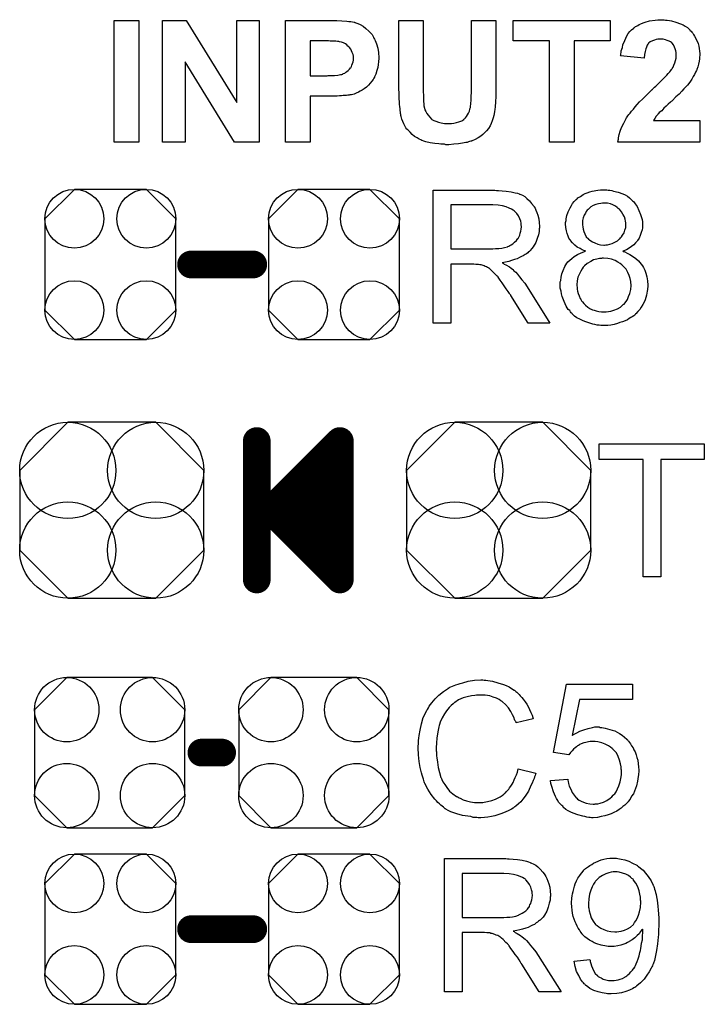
# Model space of a CAD drawing. Extents: x -0.07 to 0.95, y -0.15 to 2.1.
# Tile 12 of 14: x 0.47 to 0.67, y 1.54 to 1.82. Entities that reach past the tile are written whole.
import ezdxf

# ---------------------------------------------------------------- set-up
doc = ezdxf.new("R2010")
doc.units = 0
doc.layers.get('0').update_dxf_attribs({"linetype": 'CONTINUOUS'})
doc.layers.add('gto', color=2, linetype='CONTINUOUS')
doc.layers.add('gts', color=1, linetype='CONTINUOUS')

# ---------------------------------------------------------------- blocks, each defined once
blk = doc.blocks.new('D13')
at = {"const_width": 0.004}
blk.add_lwpolyline([(-0.002, 0, 1), (0.002, 0, 1)], format="xyb", close=True, dxfattribs=at)
blk = doc.blocks.new('D86')
blk.add_lwpolyline([(0.0189, -0.0132), (0.0189, 0.0132), (0.0104, 0.0217), (-0.0104, 0.0217), (-0.0189, 0.0132), (-0.0189, -0.0132), (-0.0104, -0.0217), (0.0104, -0.0217)], close=True)
for centre in [(-0.0104, 0.0132), (0.0104, 0.0132), (-0.0104, -0.0132), (0.0104, -0.0132)]:
    blk.add_circle(centre, 0.0085)
blk = doc.blocks.new('D87')
blk.add_lwpolyline([(0.0127, 0.0254), (-0.0127, 0.0254), (-0.0266, 0.0115), (-0.0266, -0.0115), (-0.0127, -0.0254), (0.0127, -0.0254), (0.0266, -0.0115), (0.0266, 0.0115)], close=True)
for centre in [(-0.0127, 0.0115), (0.0127, 0.0115), (-0.0127, -0.0115), (0.0127, -0.0115)]:
    blk.add_circle(centre, 0.0139)
blk = doc.blocks.new('D88')
blk.add_lwpolyline([(0.0217, -0.0124), (0.0217, 0.0124), (0.0124, 0.0217), (-0.0124, 0.0217), (-0.0217, 0.0124), (-0.0217, -0.0124), (-0.0124, -0.0217), (0.0124, -0.0217)], close=True)
for centre in [(-0.0124, 0.0124), (0.0124, 0.0124), (-0.0124, -0.0124), (0.0124, -0.0124)]:
    blk.add_circle(centre, 0.0093)

msp = doc.modelspace()

# ---------------------------------------------------------------- linework, layer by layer
at = {"layer": 'gto', "color": 2}
for points in [[(0.5069, 1.7893), (0.4998, 1.7893), (0.4998, 1.8245), (0.5069, 1.8245), (0.5069, 1.7893)], [(0.5417, 1.7893), (0.5346, 1.7893), (0.5203, 1.8125), (0.5203, 1.7893), (0.5138, 1.7893), (0.5138, 1.8245), (0.5206, 1.8245), (0.5352, 1.8008), (0.5352, 1.8245), (0.5417, 1.8245), (0.5417, 1.7893)], [(0.5628, 1.8245), (0.5641, 1.8245), (0.5656, 1.8244), (0.567, 1.8243), (0.5676, 1.8242), (0.5682, 1.8242), (0.5687, 1.8241), (0.5691, 1.824), (0.5692, 1.824), (0.5693, 1.8239), (0.5694, 1.8239), (0.5696, 1.8238), (0.5702, 1.8236), (0.5709, 1.8233), (0.5717, 1.8228), (0.5725, 1.8222), (0.5734, 1.8214), (0.5742, 1.8205), (0.5742, 1.8205), (0.5743, 1.8204), (0.5744, 1.8202), (0.5745, 1.82), (0.5747, 1.8197), (0.5748, 1.8194), (0.575, 1.8191), (0.5752, 1.8187), (0.5756, 1.8177), (0.576, 1.8165), (0.5762, 1.8152), (0.5763, 1.8137), (0.5763, 1.8136), (0.5763, 1.8135), (0.5763, 1.8134), (0.5763, 1.8131), (0.5762, 1.8129), (0.5762, 1.8125), (0.5761, 1.8118), (0.576, 1.8109), (0.5757, 1.81), (0.5754, 1.809), (0.575, 1.8082), (0.575, 1.8081), (0.5748, 1.8078), (0.5746, 1.8074), (0.5742, 1.8069), (0.5738, 1.8064), (0.5733, 1.8058), (0.5727, 1.8052), (0.572, 1.8047), (0.5719, 1.8047), (0.5717, 1.8045), (0.5714, 1.8043), (0.5709, 1.8041), (0.5704, 1.8038), (0.5697, 1.8035), (0.5691, 1.8032), (0.5684, 1.803), (0.5683, 1.803), (0.5681, 1.803), (0.5679, 1.803), (0.5677, 1.8029), (0.5673, 1.8029), (0.5669, 1.8028), (0.5665, 1.8028), (0.566, 1.8028), (0.5655, 1.8027), (0.5649, 1.8027), (0.5642, 1.8026), (0.5635, 1.8026), (0.5627, 1.8026), (0.5564, 1.8026), (0.5564, 1.7893), (0.5493, 1.7893), (0.5493, 1.8245), (0.5623, 1.8245), (0.5628, 1.8245)], [(0.6101, 1.8059), (0.6101, 1.8059), (0.6101, 1.8057), (0.6101, 1.8053), (0.6101, 1.8049), (0.6101, 1.8044), (0.6101, 1.8038), (0.6101, 1.8031), (0.6101, 1.8025), (0.61, 1.801), (0.6099, 1.7995), (0.6098, 1.7988), (0.6097, 1.7982), (0.6096, 1.7975), (0.6095, 1.797), (0.6095, 1.7969), (0.6094, 1.7969), (0.6094, 1.7967), (0.6094, 1.7966), (0.6092, 1.7961), (0.609, 1.7955), (0.6087, 1.7947), (0.6084, 1.794), (0.6079, 1.7933), (0.6074, 1.7926), (0.6073, 1.7925), (0.6071, 1.7923), (0.6067, 1.7919), (0.6063, 1.7915), (0.6057, 1.7911), (0.605, 1.7906), (0.6041, 1.7901), (0.6032, 1.7897), (0.6032, 1.7897), (0.6031, 1.7897), (0.603, 1.7896), (0.6028, 1.7896), (0.6025, 1.7895), (0.6022, 1.7894), (0.6018, 1.7892), (0.6014, 1.7892), (0.6004, 1.789), (0.5993, 1.7888), (0.5979, 1.7887), (0.5965, 1.7886), (0.5956, 1.7886), (0.5952, 1.7887), (0.5947, 1.7887), (0.5942, 1.7887), (0.5936, 1.7888), (0.5924, 1.7889), (0.5911, 1.7891), (0.5898, 1.7894), (0.5893, 1.7896), (0.5888, 1.7898), (0.5887, 1.7898), (0.5887, 1.7898), (0.5884, 1.79), (0.5879, 1.7902), (0.5873, 1.7906), (0.5866, 1.791), (0.5859, 1.7915), (0.5853, 1.7922), (0.5847, 1.7928), (0.5846, 1.7929), (0.5844, 1.7931), (0.5841, 1.7935), (0.5838, 1.794), (0.5835, 1.7946), (0.5832, 1.7953), (0.5829, 1.796), (0.5827, 1.7967), (0.5827, 1.7968), (0.5826, 1.7969), (0.5826, 1.797), (0.5826, 1.7973), (0.5825, 1.7976), (0.5825, 1.798), (0.5824, 1.7985), (0.5824, 1.799), (0.5823, 1.7996), (0.5822, 1.8002), (0.5822, 1.801), (0.5821, 1.8018), (0.5821, 1.8026), (0.5821, 1.8036), (0.582, 1.8046), (0.582, 1.8057), (0.582, 1.8245), (0.5891, 1.8245), (0.5891, 1.8054), (0.5891, 1.8053), (0.5891, 1.8052), (0.5891, 1.805), (0.5891, 1.8047), (0.5891, 1.8043), (0.5891, 1.8039), (0.5892, 1.8029), (0.5892, 1.8019), (0.5892, 1.801), (0.5893, 1.8005), (0.5893, 1.8001), (0.5893, 1.7998), (0.5894, 1.7995), (0.5894, 1.7994), (0.5895, 1.7991), (0.5896, 1.7987), (0.5898, 1.7982), (0.5901, 1.7976), (0.5905, 1.7971), (0.591, 1.7965), (0.5915, 1.796), (0.5916, 1.7959), (0.5918, 1.7958), (0.5922, 1.7956), (0.5927, 1.7954), (0.5935, 1.7951), (0.5943, 1.7949), (0.5952, 1.7947), (0.5963, 1.7947), (0.5968, 1.7947), (0.5973, 1.7947), (0.5979, 1.7948), (0.5987, 1.795), (0.5994, 1.7952), (0.6002, 1.7955), (0.6008, 1.7959), (0.6008, 1.796), (0.601, 1.7961), (0.6013, 1.7964), (0.6016, 1.7967), (0.6019, 1.7972), (0.6022, 1.7977), (0.6025, 1.7983), (0.6026, 1.7989), (0.6026, 1.799), (0.6027, 1.7993), (0.6027, 1.7997), (0.6028, 1.8003), (0.6028, 1.8008), (0.6029, 1.8012), (0.6029, 1.8017), (0.6029, 1.8022), (0.6029, 1.8028), (0.603, 1.8035), (0.603, 1.8042), (0.603, 1.805), (0.603, 1.8245), (0.6101, 1.8245), (0.6101, 1.8059)], [(0.6431, 1.8186), (0.6327, 1.8186), (0.6327, 1.7893), (0.6256, 1.7893), (0.6256, 1.8186), (0.6151, 1.8186), (0.6151, 1.8245), (0.6431, 1.8245), (0.6431, 1.8186)], [(0.6587, 1.8247), (0.6591, 1.8246), (0.6596, 1.8246), (0.6602, 1.8245), (0.6608, 1.8244), (0.6621, 1.824), (0.6634, 1.8235), (0.6642, 1.8232), (0.6648, 1.8228), (0.6654, 1.8224), (0.666, 1.8219), (0.666, 1.8218), (0.6661, 1.8218), (0.6662, 1.8216), (0.6665, 1.8214), (0.6667, 1.8211), (0.667, 1.8208), (0.6672, 1.8204), (0.6675, 1.8199), (0.668, 1.8189), (0.6685, 1.8178), (0.6687, 1.8171), (0.6688, 1.8164), (0.6689, 1.8156), (0.669, 1.8149), (0.669, 1.8147), (0.669, 1.8144), (0.6689, 1.814), (0.6689, 1.8134), (0.6688, 1.8127), (0.6686, 1.8119), (0.6684, 1.8111), (0.6681, 1.8103), (0.6681, 1.8102), (0.668, 1.81), (0.6678, 1.8095), (0.6675, 1.8089), (0.6671, 1.8083), (0.6667, 1.8075), (0.6661, 1.8067), (0.6654, 1.8058), (0.6654, 1.8058), (0.6652, 1.8055), (0.6649, 1.8052), (0.6644, 1.8047), (0.6638, 1.8041), (0.663, 1.8032), (0.6621, 1.8024), (0.661, 1.8013), (0.661, 1.8013), (0.6609, 1.8012), (0.6607, 1.8011), (0.6605, 1.8009), (0.6599, 1.8003), (0.6593, 1.7997), (0.6586, 1.7991), (0.658, 1.7984), (0.6573, 1.7979), (0.6571, 1.7976), (0.6569, 1.7974), (0.6569, 1.7973), (0.6568, 1.7972), (0.6566, 1.797), (0.6564, 1.7968), (0.656, 1.7962), (0.6556, 1.7956), (0.669, 1.7956), (0.669, 1.7893), (0.6453, 1.7893), (0.6453, 1.7894), (0.6453, 1.7895), (0.6454, 1.7897), (0.6454, 1.7899), (0.6455, 1.7902), (0.6455, 1.7906), (0.6457, 1.7915), (0.646, 1.7925), (0.6464, 1.7936), (0.647, 1.7948), (0.6476, 1.796), (0.6476, 1.7961), (0.6477, 1.7962), (0.6478, 1.7964), (0.648, 1.7966), (0.6482, 1.7969), (0.6485, 1.7973), (0.6489, 1.7977), (0.6493, 1.7983), (0.6498, 1.7989), (0.6503, 1.7995), (0.6509, 1.8002), (0.6516, 1.801), (0.6524, 1.8017), (0.6533, 1.8026), (0.6542, 1.8035), (0.6552, 1.8045), (0.6553, 1.8045), (0.6554, 1.8047), (0.6556, 1.8049), (0.6559, 1.8052), (0.6563, 1.8055), (0.6567, 1.8059), (0.6576, 1.8068), (0.6586, 1.8078), (0.6595, 1.8087), (0.6599, 1.8092), (0.6603, 1.8096), (0.6606, 1.81), (0.6608, 1.8103), (0.6609, 1.8104), (0.661, 1.8106), (0.6613, 1.811), (0.6615, 1.8116), (0.6618, 1.8122), (0.662, 1.8129), (0.6622, 1.8136), (0.6622, 1.8144), (0.6622, 1.8144), (0.6622, 1.8145), (0.6622, 1.8147), (0.6622, 1.8152), (0.6621, 1.8157), (0.6619, 1.8163), (0.6617, 1.8168), (0.6614, 1.8174), (0.661, 1.8179), (0.661, 1.818), (0.6608, 1.8181), (0.6605, 1.8183), (0.6601, 1.8185), (0.6596, 1.8187), (0.6591, 1.8189), (0.6584, 1.8191), (0.6576, 1.8191), (0.6573, 1.8191), (0.6569, 1.8191), (0.6564, 1.819), (0.6559, 1.8188), (0.6553, 1.8186), (0.6547, 1.8183), (0.6542, 1.8179), (0.6542, 1.8178), (0.654, 1.8176), (0.6538, 1.8173), (0.6536, 1.8168), (0.6534, 1.8163), (0.6532, 1.8155), (0.653, 1.8146), (0.6529, 1.8136), (0.6461, 1.8143), (0.6461, 1.8143), (0.6462, 1.8145), (0.6462, 1.8148), (0.6463, 1.8152), (0.6463, 1.8157), (0.6465, 1.8162), (0.6467, 1.8167), (0.6468, 1.8174), (0.6473, 1.8187), (0.6479, 1.82), (0.6483, 1.8207), (0.6488, 1.8213), (0.6493, 1.8218), (0.6499, 1.8223), (0.6499, 1.8223), (0.65, 1.8224), (0.6502, 1.8225), (0.6504, 1.8227), (0.6507, 1.8228), (0.6511, 1.823), (0.6515, 1.8233), (0.652, 1.8235), (0.6526, 1.8238), (0.6532, 1.824), (0.6545, 1.8244), (0.6561, 1.8246), (0.6569, 1.8247), (0.6578, 1.8247), (0.6583, 1.8247), (0.6587, 1.8247)], [(0.5617, 1.8186), (0.5564, 1.8186), (0.5564, 1.8085), (0.5613, 1.8085), (0.5616, 1.8086), (0.5626, 1.8086), (0.5635, 1.8086), (0.5644, 1.8087), (0.5652, 1.8089), (0.5656, 1.8089), (0.5659, 1.809), (0.5659, 1.8091), (0.5661, 1.8092), (0.5664, 1.8093), (0.5667, 1.8095), (0.567, 1.8097), (0.5674, 1.81), (0.5678, 1.8104), (0.5681, 1.8108), (0.5682, 1.8108), (0.5683, 1.811), (0.5684, 1.8112), (0.5685, 1.8116), (0.5687, 1.812), (0.5688, 1.8125), (0.5689, 1.813), (0.5689, 1.8135), (0.5689, 1.8136), (0.5689, 1.8138), (0.5689, 1.8142), (0.5688, 1.8146), (0.5686, 1.8152), (0.5684, 1.8157), (0.5682, 1.8162), (0.5678, 1.8167), (0.5677, 1.8168), (0.5676, 1.8169), (0.5673, 1.8171), (0.567, 1.8174), (0.5666, 1.8177), (0.5661, 1.818), (0.5655, 1.8182), (0.5649, 1.8183), (0.5649, 1.8183), (0.5647, 1.8184), (0.5643, 1.8184), (0.5638, 1.8185), (0.5631, 1.8185), (0.5627, 1.8185), (0.5622, 1.8185), (0.5617, 1.8186)], [(0.6103, 1.7754), (0.6108, 1.7754), (0.6119, 1.7753), (0.6131, 1.7752), (0.6145, 1.775), (0.6157, 1.7747), (0.6163, 1.7746), (0.6168, 1.7744), (0.6169, 1.7744), (0.6169, 1.7743), (0.6173, 1.7742), (0.6178, 1.774), (0.6184, 1.7736), (0.619, 1.7731), (0.6198, 1.7724), (0.6204, 1.7716), (0.6211, 1.7707), (0.6211, 1.7707), (0.6211, 1.7706), (0.6214, 1.7703), (0.6216, 1.7697), (0.6219, 1.769), (0.6222, 1.7682), (0.6225, 1.7672), (0.6226, 1.7661), (0.6227, 1.765), (0.6227, 1.7649), (0.6227, 1.7648), (0.6227, 1.7646), (0.6226, 1.7643), (0.6226, 1.7639), (0.6226, 1.7635), (0.6224, 1.7626), (0.622, 1.7615), (0.6216, 1.7603), (0.6209, 1.7591), (0.6205, 1.7586), (0.62, 1.758), (0.62, 1.758), (0.6199, 1.7579), (0.6198, 1.7577), (0.6195, 1.7576), (0.6193, 1.7574), (0.6189, 1.7571), (0.6185, 1.7569), (0.618, 1.7565), (0.6175, 1.7563), (0.6169, 1.756), (0.6162, 1.7556), (0.6155, 1.7554), (0.6146, 1.7551), (0.6138, 1.7549), (0.6129, 1.7547), (0.6119, 1.7545), (0.612, 1.7545), (0.6122, 1.7544), (0.6125, 1.7541), (0.613, 1.7539), (0.614, 1.7533), (0.6145, 1.7529), (0.6149, 1.7526), (0.615, 1.7525), (0.6153, 1.7522), (0.6158, 1.7518), (0.6163, 1.7512), (0.6169, 1.7504), (0.6176, 1.7496), (0.6184, 1.7486), (0.6191, 1.7475), (0.6257, 1.737), (0.6194, 1.737), (0.6144, 1.745), (0.6144, 1.7451), (0.6143, 1.7452), (0.6141, 1.7454), (0.614, 1.7456), (0.6136, 1.7462), (0.6131, 1.747), (0.6125, 1.7478), (0.6119, 1.7487), (0.6113, 1.7495), (0.6107, 1.7503), (0.6107, 1.7504), (0.6105, 1.7506), (0.6102, 1.7509), (0.6098, 1.7513), (0.609, 1.7521), (0.6085, 1.7525), (0.6081, 1.7529), (0.608, 1.7529), (0.6079, 1.753), (0.6077, 1.7531), (0.6074, 1.7533), (0.607, 1.7534), (0.6067, 1.7536), (0.6058, 1.7539), (0.6057, 1.7539), (0.6056, 1.7539), (0.6054, 1.7539), (0.6051, 1.754), (0.6047, 1.754), (0.6043, 1.754), (0.6037, 1.7541), (0.5971, 1.7541), (0.5971, 1.737), (0.592, 1.737), (0.592, 1.7755), (0.6098, 1.7755), (0.6103, 1.7754)], [(0.6421, 1.7756), (0.6425, 1.7755), (0.643, 1.7755), (0.6436, 1.7754), (0.6441, 1.7752), (0.6454, 1.7749), (0.6468, 1.7744), (0.6474, 1.7741), (0.6481, 1.7737), (0.6487, 1.7732), (0.6493, 1.7727), (0.6494, 1.7726), (0.6494, 1.7726), (0.6496, 1.7724), (0.6498, 1.7722), (0.6501, 1.7718), (0.6503, 1.7715), (0.6509, 1.7707), (0.6514, 1.7696), (0.6519, 1.7684), (0.6523, 1.767), (0.6524, 1.7663), (0.6524, 1.7655), (0.6524, 1.7655), (0.6524, 1.7654), (0.6524, 1.7651), (0.6524, 1.7646), (0.6523, 1.764), (0.6521, 1.7632), (0.6518, 1.7624), (0.6515, 1.7616), (0.651, 1.7609), (0.6509, 1.7607), (0.6507, 1.7605), (0.6504, 1.7602), (0.6499, 1.7597), (0.6493, 1.7592), (0.6486, 1.7587), (0.6478, 1.7582), (0.6468, 1.7578), (0.6468, 1.7578), (0.6469, 1.7577), (0.6471, 1.7577), (0.6473, 1.7576), (0.648, 1.7573), (0.6488, 1.7569), (0.6496, 1.7564), (0.6505, 1.7557), (0.6513, 1.755), (0.6521, 1.7541), (0.6521, 1.754), (0.6522, 1.754), (0.6524, 1.7536), (0.6527, 1.7531), (0.6531, 1.7524), (0.6534, 1.7515), (0.6537, 1.7504), (0.6539, 1.7493), (0.654, 1.748), (0.654, 1.7479), (0.654, 1.7478), (0.654, 1.7475), (0.6539, 1.7471), (0.6539, 1.7468), (0.6538, 1.7463), (0.6537, 1.7457), (0.6536, 1.7451), (0.6532, 1.7438), (0.6529, 1.7431), (0.6525, 1.7424), (0.6521, 1.7417), (0.6517, 1.741), (0.6511, 1.7404), (0.6505, 1.7397), (0.6504, 1.7397), (0.6503, 1.7395), (0.6502, 1.7394), (0.6499, 1.7392), (0.6495, 1.7389), (0.6491, 1.7387), (0.6486, 1.7384), (0.6481, 1.738), (0.6474, 1.7377), (0.6467, 1.7374), (0.6459, 1.7372), (0.6452, 1.7369), (0.6443, 1.7367), (0.6433, 1.7365), (0.6424, 1.7364), (0.6413, 1.7364), (0.6408, 1.7364), (0.6404, 1.7364), (0.6399, 1.7365), (0.6393, 1.7365), (0.6387, 1.7367), (0.6381, 1.7368), (0.6366, 1.7372), (0.6358, 1.7375), (0.6351, 1.7378), (0.6343, 1.7382), (0.6335, 1.7386), (0.6328, 1.7391), (0.6321, 1.7397), (0.6321, 1.7398), (0.632, 1.7399), (0.6318, 1.74), (0.6316, 1.7403), (0.6314, 1.7407), (0.631, 1.741), (0.6307, 1.7415), (0.6304, 1.742), (0.6301, 1.7426), (0.6298, 1.7433), (0.6292, 1.7447), (0.629, 1.7455), (0.6289, 1.7463), (0.6287, 1.7472), (0.6287, 1.7481), (0.6287, 1.7481), (0.6287, 1.7483), (0.6287, 1.7485), (0.6287, 1.7487), (0.6287, 1.749), (0.6288, 1.7494), (0.6289, 1.7503), (0.6291, 1.7513), (0.6295, 1.7523), (0.63, 1.7534), (0.6306, 1.7544), (0.6306, 1.7544), (0.6307, 1.7545), (0.6309, 1.7548), (0.6314, 1.7552), (0.632, 1.7557), (0.6327, 1.7563), (0.6337, 1.7569), (0.6347, 1.7574), (0.636, 1.7578), (0.636, 1.7578), (0.6359, 1.7579), (0.6357, 1.7579), (0.6355, 1.758), (0.635, 1.7582), (0.6344, 1.7586), (0.6336, 1.759), (0.6329, 1.7596), (0.6322, 1.7602), (0.6316, 1.7609), (0.6316, 1.761), (0.6314, 1.7612), (0.6312, 1.7616), (0.631, 1.7622), (0.6307, 1.7629), (0.6305, 1.7637), (0.6303, 1.7647), (0.6302, 1.7657), (0.6302, 1.7657), (0.6302, 1.7659), (0.6302, 1.7661), (0.6303, 1.7664), (0.6304, 1.7667), (0.6304, 1.7672), (0.6306, 1.7681), (0.631, 1.7692), (0.6315, 1.7704), (0.6319, 1.771), (0.6322, 1.7716), (0.6327, 1.7722), (0.6332, 1.7727), (0.6333, 1.7728), (0.6334, 1.7728), (0.6336, 1.773), (0.6338, 1.7732), (0.6341, 1.7734), (0.6345, 1.7736), (0.6349, 1.7739), (0.6353, 1.7742), (0.6359, 1.7745), (0.6365, 1.7747), (0.6372, 1.775), (0.6379, 1.7752), (0.6395, 1.7755), (0.6403, 1.7756), (0.6412, 1.7756), (0.6417, 1.7756), (0.6421, 1.7756)], [(0.6092, 1.7712), (0.5971, 1.7712), (0.5971, 1.7585), (0.6085, 1.7585), (0.6092, 1.7585), (0.61, 1.7586), (0.6109, 1.7586), (0.6118, 1.7587), (0.6126, 1.7589), (0.6134, 1.7591), (0.6135, 1.7592), (0.6138, 1.7593), (0.6141, 1.7595), (0.6145, 1.7597), (0.615, 1.76), (0.6155, 1.7604), (0.616, 1.7609), (0.6164, 1.7615), (0.6165, 1.7615), (0.6166, 1.7617), (0.6168, 1.7621), (0.617, 1.7625), (0.6171, 1.763), (0.6173, 1.7636), (0.6174, 1.7642), (0.6175, 1.7649), (0.6175, 1.765), (0.6175, 1.765), (0.6174, 1.7654), (0.6174, 1.7659), (0.6173, 1.7665), (0.617, 1.7672), (0.6166, 1.768), (0.6161, 1.7687), (0.6155, 1.7694), (0.6154, 1.7695), (0.6151, 1.7697), (0.6146, 1.77), (0.6139, 1.7703), (0.6131, 1.7706), (0.612, 1.7709), (0.6107, 1.7711), (0.6092, 1.7712)], [(0.6413, 1.7717), (0.6409, 1.7717), (0.6404, 1.7716), (0.6397, 1.7715), (0.639, 1.7713), (0.6382, 1.771), (0.6375, 1.7706), (0.6368, 1.77), (0.6367, 1.7699), (0.6365, 1.7697), (0.6362, 1.7693), (0.636, 1.7688), (0.6356, 1.7682), (0.6353, 1.7675), (0.6351, 1.7667), (0.6351, 1.7658), (0.6351, 1.7657), (0.6351, 1.7657), (0.6351, 1.7654), (0.6352, 1.7649), (0.6353, 1.7642), (0.6355, 1.7635), (0.6358, 1.7628), (0.6362, 1.762), (0.6368, 1.7614), (0.6368, 1.7613), (0.6371, 1.7611), (0.6375, 1.7608), (0.638, 1.7605), (0.6387, 1.7602), (0.6395, 1.7599), (0.6403, 1.7597), (0.6413, 1.7596), (0.6415, 1.7596), (0.6418, 1.7597), (0.6423, 1.7597), (0.643, 1.7599), (0.6437, 1.7601), (0.6444, 1.7604), (0.6452, 1.7608), (0.6458, 1.7614), (0.6459, 1.7614), (0.6461, 1.7617), (0.6464, 1.762), (0.6467, 1.7625), (0.6471, 1.7631), (0.6473, 1.7639), (0.6476, 1.7647), (0.6476, 1.7656), (0.6476, 1.7656), (0.6476, 1.7657), (0.6476, 1.766), (0.6475, 1.7665), (0.6474, 1.7671), (0.6472, 1.7678), (0.6468, 1.7685), (0.6464, 1.7692), (0.6458, 1.77), (0.6457, 1.77), (0.6454, 1.7702), (0.6451, 1.7705), (0.6446, 1.7708), (0.6439, 1.7712), (0.6432, 1.7715), (0.6423, 1.7717), (0.6413, 1.7717)], [(0.6412, 1.7558), (0.6408, 1.7558), (0.6406, 1.7557), (0.64, 1.7557), (0.6392, 1.7555), (0.6383, 1.7553), (0.6375, 1.7549), (0.6365, 1.7543), (0.6357, 1.7536), (0.6356, 1.7535), (0.6353, 1.7532), (0.635, 1.7527), (0.6346, 1.7521), (0.6342, 1.7513), (0.6338, 1.7503), (0.6336, 1.7493), (0.6335, 1.7481), (0.6335, 1.748), (0.6335, 1.7478), (0.6336, 1.7474), (0.6336, 1.7469), (0.6337, 1.7463), (0.6339, 1.7456), (0.6341, 1.7449), (0.6344, 1.7442), (0.6345, 1.7442), (0.6346, 1.7439), (0.6348, 1.7435), (0.6351, 1.7432), (0.6355, 1.7427), (0.636, 1.7422), (0.6366, 1.7417), (0.6372, 1.7413), (0.6373, 1.7412), (0.6376, 1.7411), (0.638, 1.7409), (0.6385, 1.7408), (0.6391, 1.7406), (0.6398, 1.7404), (0.6406, 1.7403), (0.6413, 1.7403), (0.6417, 1.7403), (0.6419, 1.7403), (0.6426, 1.7404), (0.6433, 1.7405), (0.6442, 1.7408), (0.6452, 1.7412), (0.6461, 1.7417), (0.6469, 1.7424), (0.6471, 1.7425), (0.6473, 1.7428), (0.6477, 1.7433), (0.6481, 1.7439), (0.6484, 1.7447), (0.6488, 1.7456), (0.6491, 1.7468), (0.6492, 1.7479), (0.6492, 1.748), (0.6492, 1.7481), (0.6492, 1.7483), (0.6491, 1.7485), (0.6491, 1.7491), (0.6489, 1.7499), (0.6486, 1.7508), (0.6482, 1.7517), (0.6477, 1.7526), (0.6469, 1.7535), (0.6468, 1.7536), (0.6465, 1.7539), (0.646, 1.7543), (0.6453, 1.7547), (0.6445, 1.7551), (0.6435, 1.7555), (0.6424, 1.7557), (0.6412, 1.7558)], [(0.6703, 1.6977), (0.6577, 1.6977), (0.6577, 1.6638), (0.6526, 1.6638), (0.6526, 1.6977), (0.6399, 1.6977), (0.6399, 1.7022), (0.6703, 1.7022), (0.6703, 1.6977)], [(0.6067, 1.6339), (0.6072, 1.6339), (0.6078, 1.6338), (0.6084, 1.6337), (0.6091, 1.6336), (0.6106, 1.6332), (0.6123, 1.6327), (0.6131, 1.6324), (0.6139, 1.632), (0.6146, 1.6315), (0.6154, 1.631), (0.6155, 1.631), (0.6156, 1.6309), (0.6158, 1.6307), (0.6161, 1.6305), (0.6164, 1.6302), (0.6168, 1.6298), (0.6171, 1.6294), (0.6176, 1.6289), (0.618, 1.6284), (0.6185, 1.6277), (0.619, 1.627), (0.6194, 1.6263), (0.6198, 1.6255), (0.6202, 1.6246), (0.6206, 1.6238), (0.6209, 1.6228), (0.6159, 1.6216), (0.6159, 1.6216), (0.6159, 1.6218), (0.6158, 1.622), (0.6156, 1.6223), (0.6155, 1.6226), (0.6154, 1.623), (0.6149, 1.6239), (0.6144, 1.6249), (0.6137, 1.6259), (0.6129, 1.6269), (0.612, 1.6277), (0.6119, 1.6278), (0.6115, 1.628), (0.611, 1.6283), (0.6103, 1.6287), (0.6093, 1.629), (0.6083, 1.6294), (0.607, 1.6296), (0.6056, 1.6296), (0.6052, 1.6296), (0.6049, 1.6296), (0.6045, 1.6296), (0.604, 1.6295), (0.603, 1.6294), (0.6018, 1.6291), (0.6006, 1.6288), (0.5993, 1.6282), (0.5982, 1.6275), (0.5981, 1.6275), (0.598, 1.6274), (0.5977, 1.6271), (0.5972, 1.6266), (0.5966, 1.626), (0.5958, 1.6251), (0.5952, 1.6242), (0.5946, 1.623), (0.594, 1.6218), (0.594, 1.6217), (0.5939, 1.6216), (0.5939, 1.6214), (0.5938, 1.6211), (0.5937, 1.6208), (0.5936, 1.6204), (0.5934, 1.6195), (0.5932, 1.6184), (0.593, 1.6172), (0.5929, 1.6158), (0.5928, 1.6144), (0.5928, 1.6143), (0.5928, 1.6142), (0.5928, 1.6139), (0.5928, 1.6135), (0.5929, 1.6132), (0.5929, 1.6127), (0.5929, 1.6121), (0.593, 1.6115), (0.5932, 1.6102), (0.5934, 1.6087), (0.5938, 1.6073), (0.5942, 1.6058), (0.5942, 1.6058), (0.5943, 1.6057), (0.5944, 1.6055), (0.5945, 1.6052), (0.5948, 1.6046), (0.5953, 1.6038), (0.5959, 1.6029), (0.5967, 1.6019), (0.5976, 1.6011), (0.5987, 1.6003), (0.5987, 1.6003), (0.5988, 1.6003), (0.599, 1.6002), (0.5992, 1.6001), (0.5995, 1.5999), (0.5998, 1.5998), (0.6006, 1.5994), (0.6016, 1.5991), (0.6027, 1.5988), (0.6039, 1.5986), (0.6052, 1.5986), (0.6056, 1.5986), (0.6059, 1.5986), (0.6063, 1.5986), (0.6067, 1.5987), (0.6077, 1.5989), (0.6089, 1.5992), (0.61, 1.5996), (0.6113, 1.6002), (0.6119, 1.6006), (0.6124, 1.601), (0.6125, 1.6011), (0.6125, 1.6011), (0.6127, 1.6013), (0.6129, 1.6014), (0.6131, 1.6017), (0.6134, 1.6021), (0.6138, 1.6024), (0.614, 1.6028), (0.6144, 1.6033), (0.6148, 1.6039), (0.6151, 1.6044), (0.6154, 1.6051), (0.6157, 1.6058), (0.616, 1.6066), (0.6163, 1.6074), (0.6165, 1.6083), (0.6216, 1.6071), (0.6216, 1.607), (0.6215, 1.6068), (0.6214, 1.6064), (0.6212, 1.606), (0.6211, 1.6055), (0.6209, 1.6049), (0.6206, 1.6042), (0.6202, 1.6035), (0.6195, 1.6019), (0.6185, 1.6004), (0.6179, 1.5996), (0.6173, 1.5988), (0.6166, 1.5982), (0.6158, 1.5975), (0.6158, 1.5975), (0.6156, 1.5973), (0.6154, 1.5972), (0.6151, 1.597), (0.6146, 1.5967), (0.6142, 1.5965), (0.6136, 1.5962), (0.613, 1.5959), (0.6123, 1.5956), (0.6115, 1.5953), (0.6106, 1.595), (0.6098, 1.5947), (0.6088, 1.5945), (0.6078, 1.5944), (0.6068, 1.5943), (0.6057, 1.5942), (0.605, 1.5942), (0.6046, 1.5943), (0.6041, 1.5943), (0.6035, 1.5943), (0.6028, 1.5945), (0.602, 1.5946), (0.6004, 1.5948), (0.5988, 1.5953), (0.5971, 1.5959), (0.5963, 1.5963), (0.5956, 1.5967), (0.5955, 1.5968), (0.5954, 1.5968), (0.5952, 1.597), (0.5949, 1.5972), (0.5946, 1.5975), (0.5942, 1.5978), (0.5938, 1.5982), (0.5933, 1.5986), (0.5929, 1.5991), (0.5924, 1.5996), (0.5914, 1.6009), (0.5904, 1.6024), (0.5896, 1.6041), (0.5896, 1.6041), (0.5895, 1.6043), (0.5894, 1.6046), (0.5893, 1.6049), (0.5892, 1.6053), (0.589, 1.6059), (0.5888, 1.6065), (0.5886, 1.6072), (0.5884, 1.6079), (0.5882, 1.6087), (0.5879, 1.6104), (0.5877, 1.6124), (0.5876, 1.6144), (0.5876, 1.6144), (0.5876, 1.6147), (0.5876, 1.615), (0.5877, 1.6154), (0.5877, 1.6159), (0.5877, 1.6165), (0.5878, 1.6172), (0.5879, 1.6179), (0.5882, 1.6195), (0.5886, 1.6213), (0.5891, 1.6231), (0.5899, 1.6248), (0.5899, 1.6249), (0.59, 1.625), (0.5901, 1.6253), (0.5903, 1.6255), (0.5906, 1.6259), (0.5908, 1.6264), (0.5916, 1.6274), (0.5925, 1.6285), (0.5936, 1.6296), (0.5949, 1.6307), (0.5964, 1.6316), (0.5964, 1.6317), (0.5966, 1.6317), (0.5968, 1.6319), (0.5971, 1.632), (0.5975, 1.6322), (0.598, 1.6324), (0.5985, 1.6326), (0.5992, 1.6328), (0.5998, 1.633), (0.6005, 1.6332), (0.6021, 1.6336), (0.6039, 1.6339), (0.6057, 1.634), (0.6063, 1.634), (0.6067, 1.6339)], [(0.6496, 1.6283), (0.6342, 1.6283), (0.6321, 1.6179), (0.6322, 1.618), (0.6323, 1.618), (0.6325, 1.6182), (0.6327, 1.6183), (0.6331, 1.6185), (0.6335, 1.6187), (0.6343, 1.6192), (0.6355, 1.6196), (0.6367, 1.62), (0.638, 1.6203), (0.6387, 1.6204), (0.6399, 1.6204), (0.6402, 1.6203), (0.6407, 1.6203), (0.6412, 1.6202), (0.6417, 1.6201), (0.6423, 1.6199), (0.6437, 1.6195), (0.6444, 1.6193), (0.6451, 1.6189), (0.6458, 1.6185), (0.6466, 1.618), (0.6472, 1.6175), (0.6479, 1.6169), (0.6479, 1.6168), (0.6481, 1.6167), (0.6482, 1.6165), (0.6484, 1.6163), (0.6487, 1.6159), (0.649, 1.6155), (0.6493, 1.615), (0.6497, 1.6144), (0.6499, 1.6138), (0.6503, 1.6132), (0.6506, 1.6124), (0.6508, 1.6116), (0.6511, 1.6108), (0.6512, 1.6098), (0.6513, 1.6089), (0.6514, 1.6079), (0.6514, 1.6078), (0.6514, 1.6077), (0.6514, 1.6074), (0.6513, 1.607), (0.6513, 1.6066), (0.6512, 1.6061), (0.6511, 1.6054), (0.651, 1.6048), (0.6507, 1.6034), (0.6501, 1.6019), (0.6498, 1.6011), (0.6493, 1.6004), (0.6489, 1.5996), (0.6483, 1.5989), (0.6483, 1.5988), (0.6482, 1.5987), (0.6479, 1.5984), (0.6477, 1.5982), (0.6473, 1.5978), (0.6468, 1.5974), (0.6463, 1.597), (0.6457, 1.5966), (0.645, 1.5961), (0.6442, 1.5957), (0.6434, 1.5953), (0.6425, 1.595), (0.6416, 1.5947), (0.6405, 1.5945), (0.6394, 1.5943), (0.6382, 1.5942), (0.6377, 1.5942), (0.6373, 1.5943), (0.6369, 1.5943), (0.6364, 1.5944), (0.6358, 1.5945), (0.6352, 1.5946), (0.6338, 1.595), (0.6324, 1.5955), (0.6317, 1.5958), (0.631, 1.5962), (0.6303, 1.5966), (0.6296, 1.5971), (0.6296, 1.5972), (0.6295, 1.5972), (0.6294, 1.5975), (0.6291, 1.5977), (0.6289, 1.5979), (0.6286, 1.5983), (0.6282, 1.5987), (0.628, 1.5992), (0.6276, 1.5997), (0.6273, 1.6003), (0.6267, 1.6017), (0.6262, 1.6032), (0.626, 1.6041), (0.6259, 1.6049), (0.6309, 1.6053), (0.6309, 1.6053), (0.6309, 1.6052), (0.6309, 1.605), (0.631, 1.6047), (0.6311, 1.6041), (0.6313, 1.6033), (0.6317, 1.6024), (0.6321, 1.6015), (0.6327, 1.6007), (0.6333, 1.5999), (0.6335, 1.5998), (0.6337, 1.5996), (0.6341, 1.5993), (0.6347, 1.599), (0.6354, 1.5987), (0.6362, 1.5984), (0.6372, 1.5982), (0.6382, 1.5981), (0.6386, 1.5981), (0.6388, 1.5982), (0.6395, 1.5982), (0.6402, 1.5984), (0.6412, 1.5987), (0.6421, 1.5992), (0.6431, 1.5998), (0.6436, 1.6002), (0.644, 1.6007), (0.6441, 1.6007), (0.6441, 1.6008), (0.6442, 1.6009), (0.6444, 1.6011), (0.6448, 1.6017), (0.6452, 1.6025), (0.6456, 1.6034), (0.646, 1.6046), (0.6463, 1.606), (0.6464, 1.6067), (0.6464, 1.6075), (0.6464, 1.6076), (0.6464, 1.6077), (0.6464, 1.6079), (0.6463, 1.6082), (0.6463, 1.6085), (0.6463, 1.6089), (0.6461, 1.6098), (0.6458, 1.6108), (0.6454, 1.6119), (0.6449, 1.6129), (0.6441, 1.6138), (0.6441, 1.6139), (0.644, 1.6139), (0.6437, 1.6142), (0.6432, 1.6146), (0.6426, 1.615), (0.6417, 1.6154), (0.6407, 1.6158), (0.6395, 1.6161), (0.6388, 1.6162), (0.6378, 1.6162), (0.6373, 1.6162), (0.6368, 1.6161), (0.6361, 1.6159), (0.6355, 1.6158), (0.6347, 1.6155), (0.634, 1.6152), (0.634, 1.6151), (0.6337, 1.615), (0.6334, 1.6147), (0.633, 1.6144), (0.6325, 1.614), (0.6321, 1.6135), (0.6316, 1.613), (0.6312, 1.6124), (0.6267, 1.613), (0.6305, 1.6328), (0.6496, 1.6328), (0.6496, 1.6283)], [(0.6134, 1.5823), (0.6139, 1.5823), (0.6151, 1.5822), (0.6163, 1.5821), (0.6177, 1.5819), (0.6189, 1.5816), (0.6195, 1.5815), (0.62, 1.5813), (0.6201, 1.5813), (0.6201, 1.5812), (0.6204, 1.5811), (0.6209, 1.5809), (0.6216, 1.5805), (0.6222, 1.58), (0.6229, 1.5793), (0.6236, 1.5785), (0.6243, 1.5776), (0.6243, 1.5776), (0.6243, 1.5775), (0.6245, 1.5772), (0.6248, 1.5766), (0.6251, 1.5759), (0.6254, 1.5751), (0.6257, 1.5741), (0.6258, 1.573), (0.6259, 1.5719), (0.6259, 1.5718), (0.6259, 1.5717), (0.6259, 1.5715), (0.6258, 1.5712), (0.6258, 1.5708), (0.6258, 1.5704), (0.6255, 1.5695), (0.6252, 1.5684), (0.6248, 1.5672), (0.6241, 1.566), (0.6237, 1.5655), (0.6232, 1.5649), (0.6232, 1.5649), (0.6231, 1.5648), (0.6229, 1.5646), (0.6227, 1.5645), (0.6224, 1.5643), (0.6221, 1.564), (0.6217, 1.5638), (0.6212, 1.5634), (0.6207, 1.5632), (0.6201, 1.5629), (0.6194, 1.5625), (0.6187, 1.5623), (0.6178, 1.562), (0.617, 1.5618), (0.6161, 1.5616), (0.6151, 1.5614), (0.6152, 1.5614), (0.6154, 1.5613), (0.6157, 1.561), (0.6162, 1.5608), (0.6172, 1.5602), (0.6177, 1.5598), (0.6181, 1.5595), (0.6182, 1.5594), (0.6185, 1.5591), (0.6189, 1.5587), (0.6195, 1.5581), (0.6201, 1.5573), (0.6208, 1.5565), (0.6216, 1.5555), (0.6223, 1.5544), (0.6289, 1.5439), (0.6226, 1.5439), (0.6176, 1.5519), (0.6176, 1.552), (0.6174, 1.5521), (0.6173, 1.5523), (0.6172, 1.5525), (0.6168, 1.5531), (0.6163, 1.5539), (0.6157, 1.5547), (0.6151, 1.5556), (0.6144, 1.5564), (0.6139, 1.5572), (0.6138, 1.5573), (0.6137, 1.5575), (0.6134, 1.5578), (0.613, 1.5582), (0.6122, 1.559), (0.6117, 1.5594), (0.6113, 1.5598), (0.6112, 1.5598), (0.6111, 1.5599), (0.6109, 1.56), (0.6106, 1.5602), (0.6102, 1.5603), (0.6098, 1.5605), (0.609, 1.5608), (0.6089, 1.5608), (0.6088, 1.5608), (0.6086, 1.5608), (0.6083, 1.5609), (0.6079, 1.5609), (0.6075, 1.5609), (0.6068, 1.561), (0.6003, 1.561), (0.6003, 1.5439), (0.5952, 1.5439), (0.5952, 1.5824), (0.613, 1.5824), (0.6134, 1.5823)], [(0.6446, 1.5825), (0.6449, 1.5825), (0.6453, 1.5824), (0.6463, 1.5822), (0.6473, 1.582), (0.6485, 1.5816), (0.6496, 1.5811), (0.6508, 1.5805), (0.6509, 1.5805), (0.6509, 1.5804), (0.6511, 1.5802), (0.6513, 1.5801), (0.6519, 1.5796), (0.6526, 1.579), (0.6533, 1.5782), (0.6541, 1.5772), (0.6549, 1.576), (0.6555, 1.5747), (0.6555, 1.5746), (0.6556, 1.5745), (0.6557, 1.5743), (0.6558, 1.574), (0.6559, 1.5736), (0.6561, 1.5731), (0.6562, 1.5726), (0.6564, 1.572), (0.6565, 1.5713), (0.6567, 1.5704), (0.6568, 1.5695), (0.6569, 1.5686), (0.657, 1.5675), (0.6571, 1.5664), (0.6572, 1.5652), (0.6572, 1.5639), (0.6572, 1.5639), (0.6572, 1.5636), (0.6572, 1.5632), (0.6572, 1.5627), (0.6571, 1.5621), (0.6571, 1.5614), (0.6571, 1.5605), (0.657, 1.5597), (0.6568, 1.5578), (0.6565, 1.5558), (0.6561, 1.5539), (0.6559, 1.553), (0.6556, 1.5522), (0.6556, 1.5521), (0.6555, 1.552), (0.6554, 1.5518), (0.6553, 1.5514), (0.6551, 1.5511), (0.6549, 1.5507), (0.6544, 1.5497), (0.6537, 1.5487), (0.6529, 1.5476), (0.6519, 1.5465), (0.6508, 1.5456), (0.6507, 1.5456), (0.6506, 1.5454), (0.6505, 1.5453), (0.6502, 1.5452), (0.6499, 1.5451), (0.6496, 1.5448), (0.6491, 1.5446), (0.6487, 1.5444), (0.6476, 1.544), (0.6464, 1.5436), (0.645, 1.5434), (0.6434, 1.5433), (0.643, 1.5433), (0.6427, 1.5433), (0.6423, 1.5433), (0.6419, 1.5434), (0.6408, 1.5436), (0.6396, 1.5439), (0.6384, 1.5443), (0.6372, 1.5449), (0.6366, 1.5453), (0.636, 1.5458), (0.636, 1.5458), (0.6359, 1.5459), (0.6358, 1.5461), (0.6356, 1.5462), (0.6354, 1.5465), (0.6351, 1.5468), (0.6345, 1.5476), (0.634, 1.5486), (0.6334, 1.5498), (0.633, 1.5512), (0.6327, 1.5528), (0.6372, 1.5532), (0.6372, 1.5532), (0.6373, 1.553), (0.6373, 1.5529), (0.6373, 1.5527), (0.6375, 1.5521), (0.6377, 1.5514), (0.638, 1.5507), (0.6384, 1.5499), (0.6388, 1.5492), (0.6394, 1.5486), (0.6394, 1.5485), (0.6396, 1.5483), (0.64, 1.5481), (0.6405, 1.5479), (0.6411, 1.5476), (0.6418, 1.5474), (0.6426, 1.5472), (0.6435, 1.5472), (0.6439, 1.5472), (0.6443, 1.5472), (0.6448, 1.5473), (0.6454, 1.5474), (0.646, 1.5476), (0.6467, 1.5478), (0.6473, 1.5481), (0.6474, 1.5482), (0.6476, 1.5483), (0.6479, 1.5485), (0.6482, 1.5488), (0.6487, 1.5492), (0.6491, 1.5497), (0.6496, 1.5502), (0.65, 1.5508), (0.6501, 1.5508), (0.6502, 1.5511), (0.6504, 1.5515), (0.6506, 1.552), (0.6509, 1.5527), (0.6512, 1.5534), (0.6515, 1.5543), (0.6517, 1.5553), (0.6517, 1.5554), (0.6518, 1.5554), (0.6518, 1.5556), (0.6519, 1.5558), (0.652, 1.5564), (0.6521, 1.5571), (0.6522, 1.558), (0.6524, 1.5589), (0.6524, 1.56), (0.6525, 1.5611), (0.6525, 1.5612), (0.6525, 1.5613), (0.6525, 1.5616), (0.6525, 1.562), (0.6524, 1.5619), (0.6522, 1.5617), (0.6519, 1.5613), (0.6515, 1.5607), (0.6509, 1.5602), (0.6502, 1.5595), (0.6495, 1.5589), (0.6486, 1.5584), (0.6485, 1.5583), (0.6481, 1.5582), (0.6476, 1.5579), (0.647, 1.5577), (0.6462, 1.5574), (0.6453, 1.5572), (0.6443, 1.557), (0.6433, 1.557), (0.6428, 1.557), (0.6425, 1.557), (0.642, 1.5571), (0.6416, 1.5572), (0.641, 1.5573), (0.6405, 1.5574), (0.6392, 1.5578), (0.6385, 1.5581), (0.6379, 1.5584), (0.6371, 1.5588), (0.6365, 1.5593), (0.6358, 1.5598), (0.6352, 1.5604), (0.6352, 1.5605), (0.635, 1.5606), (0.6349, 1.5608), (0.6347, 1.561), (0.6344, 1.5614), (0.6342, 1.5618), (0.6339, 1.5623), (0.6336, 1.5629), (0.6333, 1.5635), (0.633, 1.5641), (0.6327, 1.5649), (0.6324, 1.5657), (0.6322, 1.5666), (0.6321, 1.5675), (0.632, 1.5685), (0.6319, 1.5695), (0.6319, 1.5696), (0.6319, 1.5698), (0.6319, 1.5701), (0.632, 1.5705), (0.632, 1.571), (0.6321, 1.5716), (0.6322, 1.5722), (0.6324, 1.5729), (0.6328, 1.5744), (0.633, 1.5751), (0.6334, 1.576), (0.6338, 1.5767), (0.6343, 1.5775), (0.6348, 1.5782), (0.6354, 1.5789), (0.6354, 1.579), (0.6355, 1.5791), (0.6357, 1.5792), (0.636, 1.5795), (0.6363, 1.5797), (0.6368, 1.5801), (0.6372, 1.5804), (0.6378, 1.5807), (0.6383, 1.5811), (0.639, 1.5814), (0.6405, 1.582), (0.6413, 1.5822), (0.6421, 1.5824), (0.643, 1.5825), (0.644, 1.5825), (0.6444, 1.5825), (0.6446, 1.5825)], [(0.6451, 1.5786), (0.6443, 1.5786), (0.644, 1.5786), (0.6434, 1.5785), (0.6427, 1.5783), (0.6418, 1.578), (0.6409, 1.5775), (0.6399, 1.5769), (0.6395, 1.5765), (0.639, 1.576), (0.639, 1.576), (0.6389, 1.5759), (0.6388, 1.5757), (0.6387, 1.5756), (0.6383, 1.575), (0.6379, 1.5742), (0.6375, 1.5733), (0.6371, 1.5721), (0.6369, 1.5708), (0.6368, 1.5694), (0.6368, 1.5693), (0.6368, 1.5692), (0.6368, 1.569), (0.6368, 1.5688), (0.6368, 1.5684), (0.6369, 1.5681), (0.637, 1.5673), (0.6373, 1.5663), (0.6376, 1.5653), (0.6382, 1.5643), (0.6389, 1.5634), (0.639, 1.5633), (0.6393, 1.5631), (0.6398, 1.5627), (0.6404, 1.5623), (0.6413, 1.5619), (0.6422, 1.5615), (0.6433, 1.5613), (0.6444, 1.5612), (0.6448, 1.5612), (0.645, 1.5612), (0.6456, 1.5613), (0.6463, 1.5614), (0.6472, 1.5617), (0.6481, 1.5621), (0.649, 1.5626), (0.6498, 1.5634), (0.6499, 1.5635), (0.6501, 1.5639), (0.6505, 1.5644), (0.6509, 1.5651), (0.6513, 1.566), (0.6516, 1.567), (0.6519, 1.5683), (0.652, 1.5698), (0.652, 1.5698), (0.652, 1.5699), (0.652, 1.5701), (0.6519, 1.5704), (0.6519, 1.5708), (0.6519, 1.5712), (0.6517, 1.5721), (0.6515, 1.5731), (0.6511, 1.5742), (0.6505, 1.5753), (0.6498, 1.5762), (0.6498, 1.5763), (0.6497, 1.5764), (0.6494, 1.5766), (0.649, 1.577), (0.6484, 1.5775), (0.6476, 1.5779), (0.6467, 1.5782), (0.6457, 1.5785), (0.6451, 1.5786)], [(0.6124, 1.5781), (0.6003, 1.5781), (0.6003, 1.5654), (0.6117, 1.5654), (0.6124, 1.5654), (0.6132, 1.5655), (0.6141, 1.5655), (0.6149, 1.5656), (0.6158, 1.5658), (0.6166, 1.566), (0.6167, 1.5661), (0.6169, 1.5662), (0.6173, 1.5664), (0.6177, 1.5666), (0.6182, 1.5669), (0.6187, 1.5673), (0.6192, 1.5678), (0.6196, 1.5684), (0.6197, 1.5684), (0.6198, 1.5686), (0.6199, 1.569), (0.6202, 1.5694), (0.6203, 1.5699), (0.6205, 1.5705), (0.6206, 1.5711), (0.6207, 1.5718), (0.6207, 1.5719), (0.6207, 1.5719), (0.6206, 1.5723), (0.6206, 1.5728), (0.6204, 1.5734), (0.6202, 1.5741), (0.6198, 1.5749), (0.6193, 1.5756), (0.6187, 1.5763), (0.6186, 1.5764), (0.6183, 1.5766), (0.6178, 1.5769), (0.6171, 1.5772), (0.6163, 1.5775), (0.6152, 1.5778), (0.6139, 1.578), (0.6124, 1.5781)]]:
    msp.add_lwpolyline(points, dxfattribs=at)
at = {"layer": 'gto', "color": 2, "const_width": 0.008}
for points in [[(0.522, 1.754), (0.54, 1.754)], [(0.541, 1.663), (0.541, 1.703)], [(0.545, 1.683), (0.565, 1.703)], [(0.55, 1.688), (0.565, 1.703)], [(0.565, 1.663), (0.565, 1.703)], [(0.55, 1.683), (0.56, 1.693)], [(0.56, 1.678), (0.56, 1.693)], [(0.545, 1.683), (0.565, 1.663)], [(0.55, 1.683), (0.565, 1.668)], [(0.5513, 1.6817), (0.5563, 1.6817)], [(0.5563, 1.6817), (0.56, 1.678)], [(0.525, 1.613), (0.531, 1.613)], [(0.522, 1.562), (0.54, 1.562)]]:
    msp.add_lwpolyline(points, dxfattribs=at)

# ---------------------------------------------------------------- block references
at = {"layer": 'gto'}
for p in [(0.522, 1.754), (0.54, 1.754), (0.541, 1.703), (0.565, 1.703), (0.565, 1.703), (0.565, 1.703), (0.56, 1.693), (0.56, 1.693), (0.55, 1.688), (0.545, 1.683), (0.545, 1.683), (0.55, 1.683), (0.55, 1.683), (0.5513, 1.6817), (0.5563, 1.6817), (0.56, 1.678), (0.565, 1.668), (0.541, 1.663), (0.565, 1.663), (0.565, 1.663), (0.525, 1.613), (0.531, 1.613), (0.522, 1.562), (0.54, 1.562)]:
    msp.add_blockref('D13', p, dxfattribs=at)
at = {"layer": 'gts'}
for name, p in [('D86', (0.4987, 1.754)), ('D86', (0.5633, 1.754)), ('D87', (0.4991, 1.683)), ('D87', (0.6109, 1.683)), ('D88', (0.4985, 1.613)), ('D88', (0.5575, 1.613)), ('D86', (0.4987, 1.562)), ('D86', (0.5633, 1.562))]:
    msp.add_blockref(name, p, dxfattribs=at)

doc.saveas('drawing.dxf')
